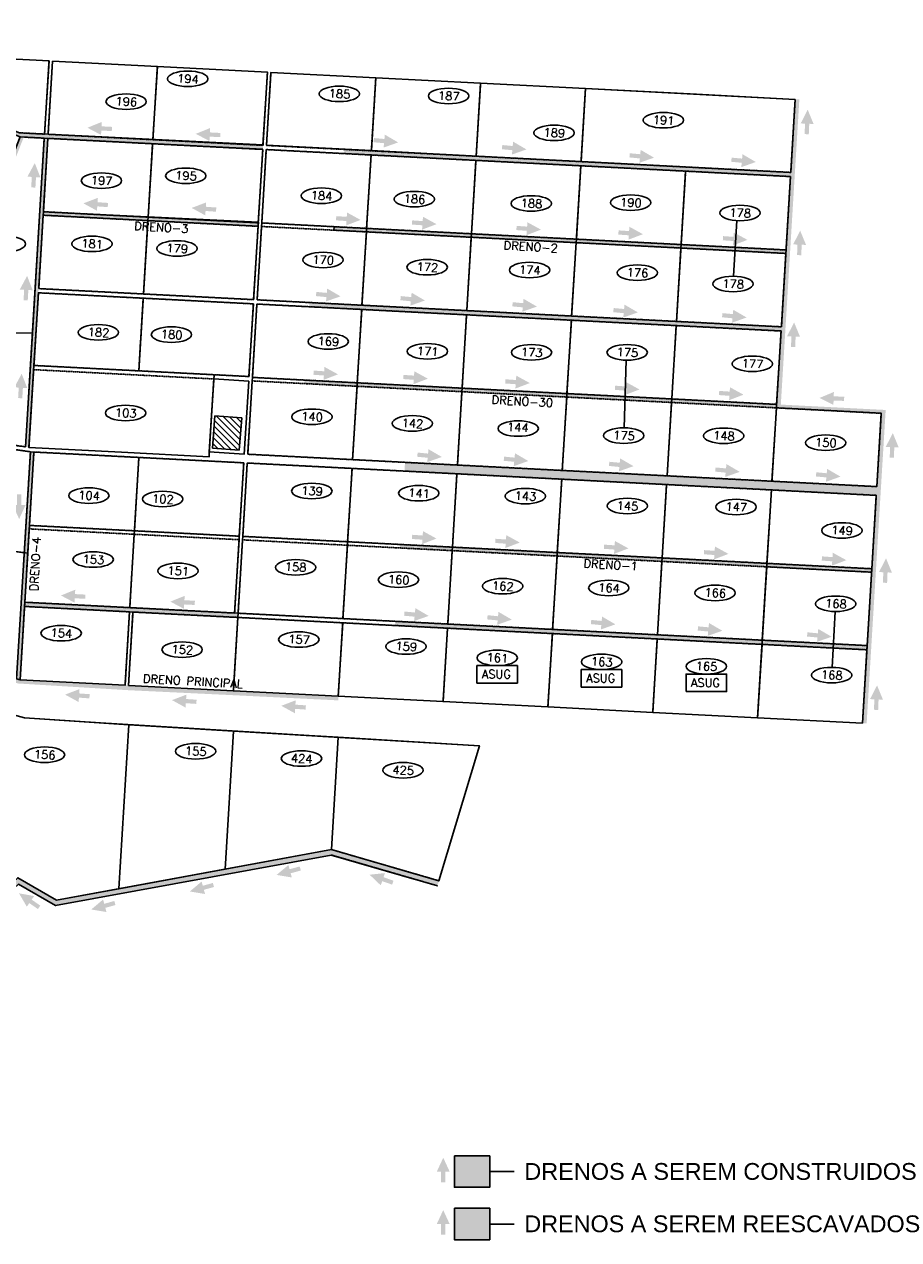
# Model space of a CAD drawing. Header units: millimetres. Extents: x 320597 to 324628, y 8940093 to 8943566.
# Tile 2 of 2: x 322129 to 324628, y 8940093 to 8943566. Entities that reach past the tile are written whole.
import ezdxf
from ezdxf.enums import TextEntityAlignment as Align

# ---------------------------------------------------------------- set-up
doc = ezdxf.new("R2010")
doc.units = ezdxf.units.MM
doc.linetypes.add('ACAD_ISO10W100', pattern=[18.5, 12, -3, 0.5, -3])
doc.linetypes.add('DASHED2', pattern=[0.3, 0.2, -0.1])
for name, color, linetype in [('CORR', 7, 'DASHED2'), ('HATCH VERDE', 3, 'Continuous'), ('HATCH VERMELHA', 1, 'Continuous'), ('LOTE', 7, 'DASHED2'), ('NOVA MALHA', 1, 'Continuous'), ('PA-LOTE', 7, 'Continuous'), ('PA-LOTENOV', 80, 'Continuous'), ('PA-NUM-LOTE-5', 3, 'Continuous'), ('RC', 4, 'Continuous')]:
    doc.layers.add(name, color=color, linetype=linetype)
doc.styles.add('140CL', font='simplex.shx')
doc.styles.get("Standard").update_dxf_attribs({"font": 'arial.ttf'})

# ---------------------------------------------------------------- blocks, each defined once
blk = doc.blocks.new('*X1')
at = {"color": 0}
for p, q in [((309504.1, 8917610), (309572.4, 8917678.2)), ((309505.6, 8917629.1), (309555.9, 8917679.4)), ((309507.1, 8917648.3), (309539.5, 8917680.7)), ((309508.5, 8917667.4), (309523.1, 8917682)), ((309517.3, 8917605.4), (309588.8, 8917676.9)), ((309533.7, 8917604.1), (309602.5, 8917673)), ((309550.1, 8917602.9), (309601.1, 8917653.9)), ((309566.5, 8917601.6), (309599.6, 8917634.7)), ((309582.9, 8917600.4), (309598.1, 8917615.6))]:
    blk.add_line(p, q, dxfattribs=at)

msp = doc.modelspace()

# ---------------------------------------------------------------- hatches: boundary and pattern name
at = {"layer": 'HATCH VERDE'}
h = msp.add_hatch(color=256, dxfattribs=at)
h.paths.add_polyline_path([(323309.9, 8941104.5), (323314, 8941118.9), (323007.1, 8941207.9), (322221.4, 8941063.6), (322110.5, 8941127.5), (321812.9, 8940854.7), (321865, 8941162.3), (321297.1, 8941122.7), (321402.2, 8941784.6), (321390.6, 8941787.9), (321284.9, 8941122.5), (321110.7, 8941119), (321069.4, 8941123.5), (321059.4, 8941124.6), (320837.1, 8941148.8), (320650.5, 8941904.9), (320666.8, 8941968.8), (320654.8, 8941968.8), (320638.5, 8941904.9), (320827.8, 8941137.8), (321110.7, 8941107), (321297.1, 8941110.7), (321850.8, 8941149.3), (321794.6, 8940817.6), (322112.5, 8941109), (322218.6, 8941047.8), (323006.3, 8941192.5)])
h.paths.add_polyline_path([(320720.8, 8942090.5), (321305.5, 8943565.9), (321277.7, 8943559.2), (320695.5, 8942097.3)])
h.paths.add_polyline_path([(321500.7, 8943488.5), (321054.2, 8942361.8), (321065.3, 8942357.4), (321516.8, 8943496.5)])
h.paths.add_polyline_path([(321635.3, 8942628.5), (321645.5, 8942624.4), (321921.9, 8943321.6), (321911.7, 8943325.7)])
h.paths.add_polyline_path([(322185.9, 8943240.1), (322132.4, 8942358.7), (322142.3, 8942356.6), (322196.1, 8943239.5)], flags=17)
h.paths.add_polyline_path([(322739.9, 8941883.3), (322130.1, 8941914.7), (322129.5, 8941902.7), (322739.3, 8941871.3)], flags=17)
h.paths.add_polyline_path([(322810.4, 8943209), (322811.1, 8943221.1), (322496.5, 8943237), (322496.5, 8943236.2), (322196.9, 8943251.7), (322196.9, 8943252.1), (322186.9, 8943252.6), (322186.9, 8943252.2), (322114.9, 8943255.9), (321720.1, 8943412.4), (321748.7, 8943484.5), (321738.2, 8943485.1), (321707.1, 8943406.7), (321716.4, 8943403.1), (321716.4, 8943403.1), (321921.9, 8943321.6), (322117.1, 8943244.3), (322185.9, 8943240.6), (322185.9, 8943240.1), (322196.1, 8943239.5), (322196.2, 8943240.1), (322495.8, 8943224.7), (322544.9, 8943222.2)])
h.paths.add_polyline_path([(323044.2, 8943209.4), (323043.6, 8943196.9), (324318.4, 8943130.9), (324292.4, 8942701.6), (323093.9, 8942763.3), (322944.1, 8942771), (322943.5, 8942759), (324291.6, 8942689.6), (324278.3, 8942470), (324577.9, 8942454.6), (324565.2, 8942245), (323216.9, 8942314.4), (323215.4, 8942289.4), (324563.7, 8942220.1), (324537.6, 8941790.8), (323189.3, 8941860.2), (323188.6, 8941848.2), (324536.9, 8941778.9), (324524.1, 8941569.2), (324536.1, 8941568.5), (324590.5, 8942464), (324290.9, 8942479.4), (324343.8, 8943351.5), (324331.8, 8943351.5), (324319.2, 8943142.8), (323719.9, 8943173.7), (323420.3, 8943189.1), (323120.8, 8943205.5)])
for points in [[(324367.7, 8943321.9), (324347.6, 8943282.7), (324360.1, 8943282.2), (324358.8, 8943252.2), (324370.8, 8943251.7), (324372.1, 8943281.7), (324384.5, 8943281.2)], [(322309.4, 8943270.4), (322348.4, 8943249.9), (322349, 8943262.4), (322379, 8943260.9), (322379.6, 8943272.9), (322349.6, 8943274.4), (322350.2, 8943286.9)], [(322619.1, 8943253), (322658.1, 8943232.5), (322658.7, 8943245), (322688.7, 8943243.5), (322689.3, 8943255.5), (322659.3, 8943257), (322659.9, 8943269.5)], [(323197.4, 8943228.4), (323159.3, 8943250.6), (323158.1, 8943238.2), (323128.3, 8943241), (323127.1, 8943229), (323157, 8943226.2), (323155.8, 8943213.8)], [(323564, 8943208.4), (323525.9, 8943230.6), (323524.7, 8943218.2), (323494.9, 8943221), (323493.7, 8943209), (323523.6, 8943206.2), (323522.4, 8943193.8)], [(323928.4, 8943184.9), (323890.3, 8943207.1), (323889.2, 8943194.7), (323859.3, 8943197.5), (323858.2, 8943185.6), (323888, 8943182.7), (323886.9, 8943170.3)], [(324219.4, 8943172.5), (324181.4, 8943194.7), (324180.2, 8943182.2), (324150.3, 8943185), (324149.2, 8943173.1), (324179.1, 8943170.3), (324177.9, 8943157.8)], [(322158.9, 8943169.5), (322138, 8943130.7), (322150.5, 8943129.9), (322148.7, 8943100), (322160.7, 8943099.3), (322162.5, 8943129.2), (322175, 8943128.5)], [(324346.2, 8942976.3), (324326.1, 8942937.1), (324338.5, 8942936.6), (324337.3, 8942906.6), (324349.3, 8942906.1), (324350.5, 8942936.1), (324363, 8942935.6)], [(322137, 8942847), (322116.1, 8942808.2), (322128.6, 8942807.5), (322126.8, 8942777.5), (322138.8, 8942776.8), (322140.6, 8942806.8), (322153.1, 8942806)], [(323032.7, 8942788.7), (322994.6, 8942810.9), (322993.4, 8942798.5), (322963.5, 8942801.3), (322962.4, 8942789.4), (322992.3, 8942786.5), (322991.1, 8942774.1)], [(323273.9, 8942776.8), (323235.8, 8942799), (323234.7, 8942786.6), (323204.8, 8942789.4), (323203.7, 8942777.5), (323233.5, 8942774.6), (323232.3, 8942762.2)], [(323593.8, 8942759.4), (323555.7, 8942781.6), (323554.5, 8942769.1), (323524.7, 8942772), (323523.5, 8942760), (323553.4, 8942757.2), (323552.2, 8942744.8)], [(323882.3, 8942742.8), (323844.2, 8942765), (323843, 8942752.5), (323813.1, 8942755.3), (323812, 8942743.4), (323841.9, 8942740.6), (323840.7, 8942728.1)], [(324193.1, 8942728.2), (324155, 8942750.3), (324153.9, 8942737.9), (324124, 8942740.7), (324122.9, 8942728.8), (324152.7, 8942726), (324151.6, 8942713.5)], [(324328.9, 8942714), (324308.7, 8942674.8), (324321.2, 8942674.3), (324319.9, 8942644.3), (324331.9, 8942643.8), (324333.2, 8942673.8), (324345.7, 8942673.3)], [(322121.5, 8942567.5), (322100.6, 8942528.7), (322113.1, 8942528), (322111.3, 8942498), (322123.2, 8942497.3), (322125, 8942527.2), (322137.5, 8942526.5)], [(324401.8, 8942498.5), (324441.1, 8942478.5), (324441.6, 8942491), (324471.6, 8942489.9), (324472, 8942501.9), (324442, 8942503), (324442.5, 8942515.5)], [(324610.9, 8942397.8), (324590.7, 8942358.6), (324603.2, 8942358.1), (324602, 8942328.1), (324613.9, 8942327.6), (324615.2, 8942357.6), (324627.7, 8942357)], [(323322.1, 8942329.7), (323284, 8942351.9), (323282.8, 8942339.4), (323253, 8942342.3), (323251.8, 8942330.3), (323281.7, 8942327.5), (323280.5, 8942315)], [(323569.3, 8942318.2), (323531.2, 8942340.4), (323530, 8942327.9), (323500.2, 8942330.7), (323499, 8942318.8), (323528.9, 8942316), (323527.7, 8942303.5)], [(323869.9, 8942303.4), (323831.8, 8942325.6), (323830.6, 8942313.2), (323800.8, 8942316), (323799.6, 8942304.1), (323829.5, 8942301.2), (323828.3, 8942288.8)], [(324173.5, 8942287.2), (324135.4, 8942309.4), (324134.3, 8942297), (324104.4, 8942299.8), (324103.3, 8942287.9), (324133.1, 8942285), (324132, 8942272.6)], [(324461.4, 8942273.5), (324423.3, 8942295.7), (324422.1, 8942283.2), (324392.3, 8942286), (324391.1, 8942274.1), (324421, 8942271.3), (324419.8, 8942258.8)], [(324591.5, 8942040.1), (324571.4, 8942000.9), (324583.8, 8942000.4), (324582.6, 8941970.4), (324594.6, 8941969.9), (324595.8, 8941999.9), (324608.3, 8941999.3)], [(322233.7, 8941934), (322272.7, 8941913.5), (322273.3, 8941926), (322303.3, 8941924.5), (322303.9, 8941936.5), (322273.9, 8941938), (322274.5, 8941950.5)], [(322546.3, 8941916.4), (322585.3, 8941895.9), (322585.9, 8941908.4), (322615.9, 8941906.9), (322616.5, 8941918.9), (322586.6, 8941920.4), (322587.2, 8941932.9)], [(323284.6, 8941875.6), (323246.5, 8941897.8), (323245.3, 8941885.3), (323215.4, 8941888.2), (323214.3, 8941876.2), (323244.2, 8941873.4), (323243, 8941861)], [(323522.1, 8941865), (323484, 8941887.2), (323482.8, 8941874.7), (323453, 8941877.6), (323451.8, 8941865.6), (323481.7, 8941862.8), (323480.5, 8941850.4)], [(323818.2, 8941851.5), (323780.1, 8941873.7), (323778.9, 8941861.3), (323749.1, 8941864.1), (323747.9, 8941852.2), (323777.8, 8941849.3), (323776.6, 8941836.9)], [(324123.7, 8941833.2), (324085.6, 8941855.4), (324084.4, 8941843), (324054.6, 8941845.8), (324053.4, 8941833.9), (324083.3, 8941831), (324082.1, 8941818.6)], [(324436, 8941816.1), (324397.9, 8941838.3), (324396.7, 8941825.9), (324366.8, 8941828.7), (324365.7, 8941816.8), (324395.6, 8941813.9), (324394.4, 8941801.5)], [(324565.9, 8941677.1), (324545.7, 8941637.9), (324558.2, 8941637.4), (324557, 8941607.4), (324569, 8941606.9), (324570.2, 8941636.9), (324582.7, 8941636.3)], [(322850, 8941135.6), (322893.5, 8941128.3), (322890.2, 8941140.3), (322919.2, 8941148.2), (322916, 8941159.8), (322887.1, 8941151.9), (322883.8, 8941164)], [(323115.8, 8941136.2), (323147.6, 8941105.8), (323151.7, 8941117.6), (323180.1, 8941107.9), (323184, 8941119.2), (323155.6, 8941128.9), (323159.6, 8941140.8)], [(322602, 8941088.4), (322645.4, 8941081), (322642.1, 8941093.1), (322671.1, 8941101), (322667.9, 8941112.6), (322639, 8941104.7), (322635.7, 8941116.7)], [(322113.9, 8941083), (322136.1, 8941044.9), (322143.3, 8941055.1), (322167.9, 8941038), (322174.7, 8941047.8), (322150.1, 8941065), (322157.3, 8941075.2)], [(322320.4, 8941036.9), (322363.8, 8941029.6), (322360.6, 8941041.6), (322389.5, 8941049.5), (322386.3, 8941061.1), (322357.4, 8941053.2), (322354.1, 8941065.3)], [(323326.1, 8940178), (323307.6, 8940138), (323320.1, 8940138), (323320.1, 8940108), (323332.1, 8940108), (323332.1, 8940138), (323344.6, 8940138)], [(323358.3, 8940183.1), (323358.3, 8940093.4), (323459, 8940093.4), (323459, 8940183.1)]]:
    msp.add_hatch(color=256, dxfattribs=at).paths.add_polyline_path(points)
at = {"layer": 'HATCH VERMELHA'}
h = msp.add_hatch(color=256, dxfattribs=at)
h.paths.add_polyline_path([(321585.9, 8942473.8), (321575.6, 8942477.8), (321464.9, 8942198.6), (321354.1, 8941919.2), (321364.6, 8941916.1)])
h.paths.add_polyline_path([(320968.1, 8941888.3), (320956.3, 8941890.6), (320837.1, 8941148.8), (320849.9, 8941147.4)])
h.paths.add_polyline_path([(321182.9, 8941838.1), (321173.1, 8941840.5), (321059.4, 8941124.6), (321069.4, 8941123.5)])
h.paths.add_polyline_path([(321833.9, 8941665.5), (321814.5, 8941670.9), (321732.2, 8941153.1), (321752.7, 8941154.4)])
h.paths.add_polyline_path([(321576.2, 8941852.4), (321566.9, 8941856.1), (321364.6, 8941916.1), (321354.1, 8941919.2), (321139.5, 8941977.2), (320720.8, 8942090.5), (320720.8, 8942078.5), (320936.4, 8942020.2), (321354.1, 8941907.2), (321566.9, 8941844.1), (321576.2, 8941840.4), (322111.8, 8941682.5), (322426, 8941663.4), (322726.4, 8941649.1), (323026.1, 8941634.3), (323026.1, 8941646.3), (322426.8, 8941677.1), (322116.7, 8941693.1), (322106.9, 8941696)])
h.paths.add_polyline_path([(321791.2, 8942394.8), (321781.7, 8942396.2), (321566.9, 8941856.1), (321576.2, 8941852.4)])
h.paths.add_polyline_path([(321380.4, 8942555.2), (321370.2, 8942559.3), (321139.5, 8941977.2), (321150.2, 8941974.4)])
h.paths.add_polyline_path([(321065.3, 8942357.4), (321054.2, 8942361.8), (320924.8, 8942035.3), (320936.4, 8942032.2)])
h.paths.add_polyline_path([(322156.4, 8942343.9), (322146.5, 8942344.6), (322106.9, 8941696), (322116.7, 8941693.1)])
h.paths.add_polyline_path([(323202.7, 8942079.8), (323202.2, 8942069.8), (324550.3, 8942000.5), (324551, 8942010.4)])
h.paths.add_polyline_path([(322930.6, 8942549.4), (322930.1, 8942539.4), (324278.3, 8942470), (324278.8, 8942480)])
h.paths.add_polyline_path([(323014.4, 8942987.7), (323013.9, 8942977.7), (324305.2, 8942911.2), (324305.7, 8942921.2)])
h.paths.add_polyline_path([(322183.4, 8943030.4), (322182.8, 8943020.4), (322797, 8942988.8), (322797.8, 8943000.8)])
h.paths.add_polyline_path([(322127.6, 8943243.6), (322117.1, 8943244.3), (321840.8, 8942547), (321850.1, 8942543.3)])
h.paths.add_polyline_path([(321716.4, 8943403.1), (321707.1, 8943406.7), (321415.7, 8942671.5), (321426.5, 8942671.5)])
for points in [[(322298, 8943054.4), (322336.6, 8943033.2), (322337.5, 8943045.7), (322367.4, 8943043.6), (322368.2, 8943055.6), (322338.3, 8943057.6), (322339.2, 8943070.1)], [(322607.4, 8943041.3), (322646, 8943020.1), (322646.9, 8943032.6), (322676.8, 8943030.5), (322677.6, 8943042.5), (322647.7, 8943044.6), (322648.6, 8943057)], [(323090, 8943007), (323051.3, 8943028.2), (323050.5, 8943015.8), (323020.5, 8943017.8), (323019.7, 8943005.8), (323049.6, 8943003.8), (323048.8, 8942991.3)], [(323306.9, 8942994.9), (323268.3, 8943016.1), (323267.4, 8943003.6), (323237.5, 8943005.7), (323236.7, 8942993.7), (323266.6, 8942991.7), (323265.7, 8942979.2)], [(323605.4, 8942979.2), (323566.7, 8943000.4), (323565.9, 8942987.9), (323535.9, 8942990), (323535.1, 8942978), (323565, 8942975.9), (323564.2, 8942963.4)], [(323896.7, 8942966.3), (323858.1, 8942987.5), (323857.3, 8942975.1), (323827.3, 8942977.1), (323826.5, 8942965.1), (323856.4, 8942963.1), (323855.6, 8942950.6)], [(324195.4, 8942950), (324156.7, 8942971.2), (324155.9, 8942958.7), (324126, 8942960.8), (324125.1, 8942948.8), (324155.1, 8942946.8), (324154.2, 8942934.3)], [(323025.4, 8942565.8), (322986.8, 8942587), (322986, 8942574.5), (322956, 8942576.6), (322955.2, 8942564.6), (322985.1, 8942562.5), (322984.3, 8942550.1)], [(323282.2, 8942553.4), (323243.5, 8942574.6), (323242.7, 8942562.2), (323212.7, 8942564.2), (323211.9, 8942552.3), (323241.8, 8942550.2), (323241, 8942537.7)], [(323573.6, 8942540.9), (323534.9, 8942562.1), (323534.1, 8942549.6), (323504.1, 8942551.7), (323503.3, 8942539.7), (323533.2, 8942537.6), (323532.4, 8942525.2)], [(323886.9, 8942522.6), (323848.3, 8942543.8), (323847.4, 8942531.3), (323817.5, 8942533.4), (323816.7, 8942521.4), (323846.6, 8942519.3), (323845.7, 8942506.9)], [(324184.2, 8942507.7), (324145.6, 8942528.9), (324144.8, 8942516.5), (324114.8, 8942518.5), (324114, 8942506.6), (324143.9, 8942504.5), (324143.1, 8942492)], [(322114.3, 8942152.6), (322132.8, 8942192.6), (322120.3, 8942192.6), (322120.3, 8942222.6), (322108.3, 8942222.6), (322108.3, 8942192.6), (322095.8, 8942192.6)], [(323306.9, 8942096.6), (323268.3, 8942117.8), (323267.4, 8942105.3), (323237.5, 8942107.4), (323236.6, 8942095.4), (323266.6, 8942093.4), (323265.7, 8942080.9)], [(323544.9, 8942085.2), (323506.3, 8942106.4), (323505.4, 8942094), (323475.5, 8942096), (323474.7, 8942084.1), (323504.6, 8942082), (323503.7, 8942069.5)], [(323855.4, 8942068.5), (323816.8, 8942089.7), (323815.9, 8942077.2), (323786, 8942079.3), (323785.1, 8942067.3), (323815.1, 8942065.2), (323814.2, 8942052.8)], [(324141.2, 8942052.8), (324102.6, 8942074), (324101.8, 8942061.6), (324071.8, 8942063.6), (324071, 8942051.7), (324100.9, 8942049.6), (324100.1, 8942037.1)], [(324478.1, 8942034.9), (324439.4, 8942056.1), (324438.6, 8942043.6), (324408.6, 8942045.7), (324407.8, 8942033.7), (324437.7, 8942031.6), (324436.9, 8942019.2)], [(322245.6, 8941650.8), (322284.2, 8941629.6), (322285.1, 8941642.1), (322315, 8941640), (322315.8, 8941652), (322285.9, 8941654.1), (322286.8, 8941666.5)], [(322551.1, 8941635), (322589.7, 8941613.8), (322590.6, 8941626.2), (322620.5, 8941624.2), (322621.3, 8941636.2), (322591.4, 8941638.2), (322592.3, 8941650.7)], [(322863.4, 8941618.8), (322902.1, 8941597.6), (322902.9, 8941610.1), (322932.9, 8941608), (322933.7, 8941620), (322903.7, 8941622.1), (322904.6, 8941634.5)], [(323326.2, 8940327.6), (323307.7, 8940287.6), (323320.2, 8940287.6), (323320.2, 8940257.6), (323332.2, 8940257.6), (323332.2, 8940287.6), (323344.7, 8940287.6)], [(323459, 8940243), (323459, 8940332.7), (323358.3, 8940332.7), (323358.3, 8940243)]]:
    msp.add_hatch(color=256, dxfattribs=at).paths.add_polyline_path(points)

# ---------------------------------------------------------------- linework, layer by layer
at = {"layer": 'CORR'}
for p, q in [((322186.9, 8943252.2), (322199.6, 8943461.4)), ((322186.9, 8943252.2), (322199.6, 8943461.4)), ((322196.9, 8943251.7), (322209.6, 8943460.8)), ((322196.9, 8943251.7), (322209.6, 8943460.8)), ((322534.8, 8943455.9), (322534.8, 8943456)), ((322534.8, 8943455.9), (322534.8, 8943456)), ((322811.1, 8943220.1), (322823.8, 8943429.2)), ((322811.1, 8943220.1), (322823.8, 8943429.2)), ((322821.2, 8943220.9), (322833.8, 8943428.6)), ((322821.2, 8943220.9), (322833.8, 8943428.6)), ((324319.2, 8943142.8), (324331.8, 8943351.5)), ((324319.2, 8943142.8), (324331.8, 8943351.5)), ((322114.9, 8943255.9), (322186.9, 8943252.2)), ((322114.9, 8943255.9), (322186.9, 8943252.2)), ((322127.6, 8943243.6), (322185.9, 8943240.6)), ((322127.6, 8943243.6), (322185.9, 8943240.6)), ((322196.9, 8943251.7), (322811.1, 8943220.1)), ((322196.9, 8943251.7), (322811.1, 8943220.1)), ((322132.4, 8942358.7), (322185.9, 8943240.6)), ((322151.4, 8942671.5), (322185.9, 8943240.6)), ((322183.4, 8943030.4), (322196.2, 8943240.1)), ((322183.4, 8943030.4), (322196.2, 8943240.1)), ((322196.2, 8943240.1), (322810.4, 8943208.5)), ((322196.2, 8943240.1), (322810.4, 8943208.5)), ((322797.6, 8942998.8), (322810.4, 8943208.5)), ((322797.6, 8942998.8), (322810.4, 8943208.5)), ((322807.6, 8942998.3), (322820.4, 8943208)), ((322807.6, 8942998.3), (322820.4, 8943208)), ((322820.4, 8943208), (324318.4, 8943130.9)), ((322820.4, 8943208), (324318.4, 8943130.9)), ((322821.1, 8943219.9), (324319.2, 8943142.8)), ((322821.1, 8943219.9), (324319.2, 8943142.8)), ((324305.7, 8942921.2), (324318.4, 8943130.9)), ((324305.7, 8942921.2), (324318.4, 8943130.9)), ((322170.1, 8942810.8), (322182.8, 8943020.4)), ((322170.1, 8942810.8), (322182.8, 8943020.4)), ((322182.8, 8943020.4), (322797, 8942988.8)), ((322182.8, 8943020.4), (322797, 8942988.8)), ((322183.4, 8943030.4), (322797.6, 8942998.8)), ((322183.4, 8943030.4), (322797.6, 8942998.8)), ((322807.6, 8942998.3), (324305.7, 8942921.2)), ((322807.6, 8942998.3), (324305.7, 8942921.2)), ((322784.3, 8942779.2), (322797, 8942988.8)), ((322784.3, 8942779.2), (322797, 8942988.8)), ((322794.3, 8942778.7), (322807, 8942988.3)), ((322794.3, 8942778.7), (322807, 8942988.3)), ((322807, 8942988.3), (324305.1, 8942911.3)), ((324292.4, 8942701.6), (324305.1, 8942911.3)), ((324292.4, 8942701.6), (324305.1, 8942911.3)), ((322156.8, 8942591.2), (322169.4, 8942798.8)), ((322161.6, 8942671.5), (322169.4, 8942798.8)), ((322169.4, 8942798.8), (322783.6, 8942767.2)), ((322169.4, 8942798.8), (322783.6, 8942767.2)), ((322170.1, 8942810.8), (322784.3, 8942779.2)), ((322170.1, 8942810.8), (322784.3, 8942779.2)), ((322771, 8942559.6), (322783.6, 8942767.2)), ((322777.8, 8942671.5), (322783.6, 8942767.2)), ((322780.8, 8942557.1), (322793.6, 8942766.7)), ((322787.8, 8942671.5), (322793.6, 8942766.7)), ((322793.6, 8942766.7), (324291.6, 8942689.6)), ((322793.6, 8942766.7), (324291.6, 8942689.6)), ((322794.3, 8942778.7), (324292.4, 8942701.6)), ((322794.3, 8942778.7), (324292.4, 8942701.6)), ((324278.9, 8942480), (324291.6, 8942689.6)), ((324290.5, 8942671.5), (324291.6, 8942689.6)), ((322156.8, 8942591.2), (322771, 8942559.6)), ((322142.3, 8942356.6), (322155.8, 8942579.2)), ((322155.8, 8942579.2), (322670.4, 8942552.7)), ((322767.5, 8942337.5), (322780.2, 8942547.1)), ((322780.2, 8942547.1), (324577.9, 8942454.6)), ((322780.8, 8942557.1), (324278.9, 8942480)), ((324565.2, 8942245), (324577.9, 8942454.6)), ((321781.7, 8942396.2), (322146.5, 8942344.6)), ((321795.8, 8942406.3), (322132.4, 8942358.7)), ((322126.2, 8942013.2), (322146.5, 8942344.6)), ((322143.6, 8942134.2), (322156.4, 8942343.9)), ((322156.4, 8942343.9), (322756, 8942313)), ((322743.3, 8942103.4), (322756, 8942313)), ((322753.3, 8942102.9), (322766, 8942312.5)), ((322766, 8942312.5), (324563.7, 8942220.1)), ((322767.5, 8942337.5), (324565.2, 8942245)), ((324551, 8942010.4), (324563.7, 8942220.1)), ((322143.6, 8942134.2), (322743.3, 8942103.4)), ((322135.5, 8942000.5), (322143, 8942124.3)), ((322143, 8942124.3), (322742.7, 8942093.4)), ((322753.3, 8942102.9), (324551, 8942010.4)), ((322729.9, 8941883.8), (322742.7, 8942093.4)), ((322739.9, 8941883.3), (322752.6, 8942092.9)), ((322752.6, 8942092.9), (324550.3, 8942000.5)), ((324537.6, 8941790.8), (324550.3, 8942000.5)), ((322132.6, 8941902.5), (322429.6, 8941887.2)), ((322137.2, 8941914.3), (322729.9, 8941883.8)), ((322416.9, 8941677.6), (322429.6, 8941887.2)), ((322426.8, 8941677.1), (322439.6, 8941886.7)), ((322439.6, 8941886.7), (324536.9, 8941778.9)), ((322739.9, 8941883.3), (324537.6, 8941790.8)), ((324524.2, 8941569.2), (324536.9, 8941778.9))]:
    msp.add_line(p, q, dxfattribs=at)
at = {"layer": 'HATCH VERDE'}
msp.add_line((323459, 8940138.2), (323529, 8940138.2), dxfattribs=at)
msp.add_lwpolyline([(322811.1, 8943221.1), (322196.9, 8943252.1), (322114.9, 8943255.9), (321720.1, 8943412.4), (321748.7, 8943484.5), (321738.2, 8943485.1), (321707.1, 8943406.8), (321921.9, 8943321.6), (322117.1, 8943244.3), (322196.1, 8943239.5), (322810.4, 8943209)], dxfattribs=at)
for points in [[(322129.5, 8941902.7), (322130.1, 8941914.7), (322739.9, 8941883.3), (322739.3, 8941871.3)], [(323358.3, 8940183.1), (323459, 8940183.1), (323459, 8940093.4), (323358.3, 8940093.4)]]:
    msp.add_lwpolyline(points, close=True, dxfattribs=at)
at = {"layer": 'HATCH VERMELHA'}
msp.add_line((323459, 8940287.8), (323529, 8940287.8), dxfattribs=at)
for points in [[(322797.8, 8943000.8), (322797, 8942988.8), (322182.8, 8943020.4), (322183.4, 8943030.4)], [(324305.7, 8942921.2), (324305.2, 8942911.2), (323013.9, 8942977.7), (323014.4, 8942987.7)], [(323358.3, 8940332.7), (323459, 8940332.7), (323459, 8940243), (323358.3, 8940243)]]:
    msp.add_lwpolyline(points, close=True, dxfattribs=at)
at = {"layer": 'LOTE'}
for p, q in [((322496.5, 8943237.2), (322509.2, 8943445.4)), ((322496.5, 8943237.2), (322509.2, 8943445.4)), ((323120.8, 8943205.5), (323133.4, 8943413.2)), ((323120.8, 8943205.5), (323133.4, 8943413.2)), ((323420.3, 8943189.1), (323433, 8943397.8)), ((323420.3, 8943189.1), (323433, 8943397.8)), ((323719.9, 8943173.7), (323732.6, 8943382.3)), ((323719.9, 8943173.7), (323732.6, 8943382.3)), ((322483, 8943015), (322495.8, 8943224.7)), ((322483, 8943015), (322495.8, 8943224.7)), ((323107.2, 8942982.9), (323120, 8943192.6)), ((323107.2, 8942982.9), (323120, 8943192.6)), ((323406.9, 8942967.5), (323419.6, 8943177.1)), ((323406.9, 8942967.5), (323419.6, 8943177.1)), ((323706.5, 8942952.1), (323719.2, 8943161.7)), ((323706.5, 8942952.1), (323719.2, 8943161.7)), ((324006.1, 8942936.6), (324018.8, 8943146.3)), ((324006.1, 8942936.6), (324018.8, 8943146.3)), ((322469.7, 8942795.4), (322482.4, 8943005)), ((322469.7, 8942795.4), (322482.4, 8943005)), ((323093.9, 8942763.3), (323106.6, 8942972.9)), ((323093.9, 8942763.3), (323106.6, 8942972.9)), ((323393.5, 8942747.9), (323406.3, 8942957.5)), ((323393.5, 8942747.9), (323406.3, 8942957.5)), ((323693.1, 8942732.4), (323705.9, 8942942.1)), ((323693.1, 8942732.4), (323705.9, 8942942.1)), ((323992.8, 8942717), (324005.5, 8942926.7)), ((323992.8, 8942717), (324005.5, 8942926.7)), ((322456.4, 8942575.8), (322469, 8942783.4)), ((322462.2, 8942671.5), (322469, 8942783.4)), ((323080.5, 8942541.7), (323093.2, 8942751.3)), ((323088.3, 8942671.5), (323093.2, 8942751.3)), ((323380.1, 8942526.3), (323392.8, 8942735.9)), ((323388.9, 8942671.5), (323392.8, 8942735.9)), ((323679.7, 8942510.8), (323692.4, 8942720.5)), ((323689.4, 8942671.5), (323692.4, 8942720.5)), ((323979.3, 8942495.4), (323992, 8942705.1)), ((323990, 8942671.5), (323992, 8942705.1)), ((322656.8, 8942330.1), (322670.4, 8942552.7)), ((323067.1, 8942322.1), (323079.8, 8942531.7)), ((323366.7, 8942306.7), (323379.5, 8942516.3)), ((323666.3, 8942291.2), (323679.1, 8942500.9)), ((323966, 8942275.8), (323978.7, 8942485.5)), ((324265.6, 8942260.4), (324278.3, 8942470)), ((322443.6, 8942118.8), (322456.4, 8942328.4)), ((323052.9, 8942087.5), (323065.6, 8942297.1)), ((323352.5, 8942072.1), (323365.2, 8942281.7)), ((323652.1, 8942056.7), (323664.8, 8942266.3)), ((323951.7, 8942041.3), (323964.4, 8942250.9)), ((324251.3, 8942025.8), (324264.1, 8942235.5)), ((322430.3, 8941899.2), (322443, 8942108.8)), ((323039.5, 8941867.9), (323052.3, 8942077.5)), ((323339.1, 8941852.5), (323351.9, 8942062.1)), ((323638.8, 8941837.1), (323651.5, 8942046.7)), ((323938.4, 8941821.6), (323951.1, 8942031.3)), ((324238, 8941806.2), (324250.7, 8942015.9)), ((322726.4, 8941661.1), (322739.2, 8941871.3)), ((323026.1, 8941646.3), (323038.8, 8941855.9)), ((323325.7, 8941630.9), (323338.4, 8941840.5)), ((323625.3, 8941615.5), (323638, 8941825.1)), ((323924.9, 8941600), (323937.7, 8941809.7)), ((324224.5, 8941584.6), (324237.3, 8941794.3))]:
    msp.add_line(p, q, dxfattribs=at)
at = {"layer": 'PA-LOTE'}
for p, q in [((322456.4, 8942575.8), (322461.4, 8942659.4)), ((322666.6, 8942491.2), (322671.1, 8942564.7)), ((321992.4, 8942075.5), (322138.8, 8942054.9)), ((323325.7, 8941630.9), (323338.4, 8941840.5)), ((323338.4, 8941840.5), (323638, 8941825.1)), ((323638, 8941825.1), (323937.6, 8941809.7)), ((323937.6, 8941809.7), (324237.3, 8941794.3)), ((324237.3, 8941794.3), (324224.5, 8941584.6)), ((323625.3, 8941615.5), (323325.7, 8941630.9)), ((323924.9, 8941600.1), (323625.3, 8941615.5)), ((324224.5, 8941584.6), (323924.9, 8941600.1))]:
    msp.add_line(p, q, dxfattribs=at)
at = {"layer": 'PA-LOTE', "ltscale": 0.06}
for p, q in [((323243.2, 8941123.8), (323006.3, 8941192.5)), ((323007.1, 8941207.9), (323247.5, 8941138.2))]:
    msp.add_line(p, q, dxfattribs=at)
at = {"layer": 'PA-LOTE', "linetype": 'ACAD_ISO10W100', "ltscale": 0.06}
for p, q in [((323309.7, 8941104.5), (323006.3, 8941192.5)), ((323007.1, 8941207.9), (323314, 8941118.9))]:
    msp.add_line(p, q, dxfattribs=at)
at = {"layer": 'PA-LOTE'}
for points in [[(322199.6, 8943461.4), (322186.9, 8943252.2), (322114.9, 8943255.9), (321720.1, 8943412.4), (321748.7, 8943484.5), (322199.6, 8943461.4)], [(321748.7, 8943484.5), (322199.6, 8943461.4)], [(322209.6, 8943460.8), (322509.2, 8943445.4), (322496.5, 8943236.7), (322196.9, 8943252.1), (322209.6, 8943460.8)], [(322209.6, 8943460.8), (322509.2, 8943445.4)], [(322496.5, 8943236.7), (322509.2, 8943445.4), (322823.8, 8943429.2), (322811.1, 8943220.5), (322496.5, 8943236.7)], [(322509.2, 8943445.4), (322509.2, 8943445.4), (322823.8, 8943429.2)], [(323133.4, 8943413.2), (323120.8, 8943205.5), (322821.1, 8943220.9), (322833.8, 8943428.6), (323133.4, 8943413.2)], [(322833.8, 8943428.6), (323133.4, 8943413.2)], [(323433, 8943397.8), (323420.3, 8943189.1), (323120.8, 8943205.5), (323133.4, 8943413.2), (323433, 8943397.8)], [(323133.4, 8943413.2), (323433, 8943397.8)], [(323732.6, 8943382.3), (323719.9, 8943173.7), (323420.3, 8943189.1), (323433, 8943397.8), (323732.6, 8943382.3)], [(323433, 8943397.8), (323732.6, 8943382.3)], [(323732.6, 8943382.3), (324032.2, 8943366.9)], [(324032.2, 8943366.9), (324331.8, 8943351.5)], [(322152, 8942683), (321896, 8942686.5), (321896, 8942686.5), (322006.6, 8942965.4), (322117.1, 8943244.3), (322117.1, 8943244.3), (322185.9, 8943240.6), (322152, 8942683)], [(322495.8, 8943224.7), (322483, 8943015), (322183.4, 8943030.4), (322196.2, 8943240.1), (322495.8, 8943224.7)], [(322810.4, 8943208.5), (322797.6, 8942998.8), (322483, 8943015), (322495.8, 8943224.7), (322810.4, 8943208.5)], [(323120, 8943192.6), (323107.2, 8942982.9), (322807.6, 8942998.3), (322820.4, 8943208), (323120, 8943192.6)], [(323419.6, 8943177.1), (323406.9, 8942967.5), (323107.2, 8942982.9), (323120, 8943192.6), (323419.6, 8943177.1)], [(323719.2, 8943161.7), (323706.5, 8942952.1), (323406.9, 8942967.5), (323419.6, 8943177.1), (323719.2, 8943161.7)], [(324018.8, 8943146.3), (324006.1, 8942936.6), (323706.5, 8942952.1), (323719.2, 8943161.7), (324018.8, 8943146.3)], [(322170.1, 8942810.8), (322182.8, 8943020.4), (322183.4, 8943030.4), (322483, 8943015), (322482.4, 8943005), (322469.7, 8942795.4), (322170.1, 8942810.8)], [(322469.7, 8942795.4), (322482.4, 8943005), (322483, 8943015), (322797.6, 8942998.8), (322797, 8942988.8), (322784.3, 8942779.2), (322469.7, 8942795.4)], [(322794.3, 8942778.7), (322807, 8942988.3), (322807.6, 8942998.3), (323107.2, 8942982.9), (323106.6, 8942972.9), (323093.9, 8942763.3), (322794.3, 8942778.7)], [(323093.9, 8942763.3), (323106.6, 8942972.9), (323107.2, 8942982.9), (323406.9, 8942967.5), (323406.2, 8942957.5), (323393.5, 8942747.9), (323093.9, 8942763.3)], [(323393.5, 8942747.9), (323406.2, 8942957.5), (323406.9, 8942967.5), (323706.5, 8942952.1), (323705.9, 8942942.1), (323693.1, 8942732.5), (323393.5, 8942747.9)], [(323693.1, 8942732.5), (323705.9, 8942942.1), (323706.5, 8942952.1), (324006.1, 8942936.6), (324005.5, 8942926.7), (323992.7, 8942717), (323693.1, 8942732.5)], [(322469, 8942783.4), (322456.4, 8942575.8), (322421.4, 8942577.6), (322156.7, 8942591.2), (322169.4, 8942798.8), (322469, 8942783.4)], [(322783.6, 8942767.2), (322771, 8942559.6), (322671.1, 8942564.7), (322456.4, 8942575.8), (322469, 8942783.4), (322783.6, 8942767.2)], [(323093.2, 8942751.3), (323080.4, 8942541.7), (322780.8, 8942557.1), (322793.6, 8942766.7), (323093.2, 8942751.3)], [(323392.8, 8942735.9), (323380.1, 8942526.3), (323080.4, 8942541.7), (323093.2, 8942751.3), (323392.8, 8942735.9)], [(323692.4, 8942720.5), (323679.7, 8942510.9), (323380.1, 8942526.3), (323392.8, 8942735.9), (323692.4, 8942720.5)], [(322132.4, 8942358.7), (321785.5, 8942407.6), (321785.5, 8942407.6), (321896, 8942686.5), (321896, 8942686.5), (322152, 8942683), (322132.4, 8942358.7)], [(324291.6, 8942689.7), (324278.9, 8942480), (323979.3, 8942495.4), (323992, 8942705.1), (324291.6, 8942689.7)], [(322767.5, 8942337.5), (322780.2, 8942547.1), (322780.8, 8942557.1), (323080.4, 8942541.7), (323079.8, 8942531.7), (323067.1, 8942322.1), (322767.5, 8942337.5)], [(323067.1, 8942322.1), (323079.8, 8942531.7), (323080.4, 8942541.7), (323380.1, 8942526.3), (323379.5, 8942516.3), (323366.7, 8942306.7), (323067.1, 8942322.1)], [(323366.7, 8942306.7), (323379.5, 8942516.3), (323380.1, 8942526.3), (323679.7, 8942510.9), (323679.1, 8942500.9), (323666.3, 8942291.2), (323366.7, 8942306.7)], [(323679.7, 8942510.9), (323979.3, 8942495.4)], [(323966, 8942275.8), (323978.7, 8942485.5), (323979.3, 8942495.4), (324278.9, 8942480), (324278.3, 8942470), (324265.6, 8942260.4), (323966, 8942275.8)], [(324265.6, 8942260.4), (324278.3, 8942470), (324577.9, 8942454.6), (324565.2, 8942245), (324265.6, 8942260.4)], [(322128.9, 8942056.3), (321920.3, 8942085.7), (321925, 8942163.8), (321937.8, 8942374.1), (322146.4, 8942344.6), (322106.9, 8941696)], [(322456.4, 8942328.4), (322443.6, 8942118.8), (322143.6, 8942134.3), (322156.4, 8942343.9), (322456.4, 8942328.4)], [(322756, 8942313), (322743.3, 8942103.4), (322443.6, 8942118.8), (322456.4, 8942328.4), (322756, 8942313)], [(323065.6, 8942297.1), (323052.9, 8942087.5), (322753.2, 8942102.9), (322766, 8942312.5), (323065.6, 8942297.1)], [(323365.2, 8942281.7), (323352.5, 8942072.1), (323052.9, 8942087.5), (323065.6, 8942297.1), (323365.2, 8942281.7)], [(323664.8, 8942266.3), (323652.1, 8942056.7), (323352.5, 8942072.1), (323365.2, 8942281.7), (323664.8, 8942266.3)], [(323964.4, 8942250.9), (323951.7, 8942041.3), (323652.1, 8942056.7), (323664.8, 8942266.3), (323964.4, 8942250.9)], [(324264.1, 8942235.5), (324251.3, 8942025.8), (323951.7, 8942041.3), (323964.4, 8942250.9), (324264.1, 8942235.5)], [(324563.7, 8942220.1), (324550.9, 8942010.4), (324251.3, 8942025.8), (324264.1, 8942235.5), (324563.7, 8942220.1)], [(322130.2, 8941914.6), (322138.8, 8942054.9), (322143, 8942124.3), (322143.6, 8942134.3), (322443.6, 8942118.8), (322443, 8942108.8), (322430.3, 8941899.2), (322130.2, 8941914.6)], [(322430.3, 8941899.2), (322443, 8942108.8), (322443.6, 8942118.8), (322743.3, 8942103.4), (322742.6, 8942093.4), (322729.9, 8941883.8), (322430.3, 8941899.2)], [(322739.9, 8941883.3), (322752.6, 8942092.9), (322753.2, 8942102.9), (323052.9, 8942087.5), (323052.2, 8942077.5), (323039.5, 8941867.9), (322739.9, 8941883.3)], [(323039.5, 8941867.9), (323052.2, 8942077.5), (323052.9, 8942087.5), (323352.5, 8942072.1), (323351.9, 8942062.1), (323339.1, 8941852.5), (323039.5, 8941867.9)], [(323339.1, 8941852.5), (323351.9, 8942062.1), (323352.5, 8942072.1), (323652.1, 8942056.7), (323651.5, 8942046.7), (323638.8, 8941837.1), (323339.1, 8941852.5)], [(323638.8, 8941837.1), (323651.5, 8942046.7), (323652.1, 8942056.7), (323951.7, 8942041.3), (323951.1, 8942031.3), (323938.4, 8941821.7), (323638.8, 8941837.1)], [(323938.4, 8941821.7), (323951.1, 8942031.3), (323951.7, 8942041.3), (324251.3, 8942025.8), (324250.7, 8942015.9), (324238, 8941806.2), (323938.4, 8941821.7)], [(324238, 8941806.2), (324251.3, 8942025.8), (324251.3, 8942025.8), (324550.9, 8942010.4), (324550.9, 8942010.4), (324537.6, 8941790.8)], [(322429.6, 8941887.2), (322416.8, 8941677.6), (322116.7, 8941693.1), (322129.5, 8941902.7), (322429.6, 8941887.2)], [(322739.2, 8941871.3), (322726.4, 8941661.1), (322426.8, 8941677.1), (322439.6, 8941886.7), (322739.2, 8941871.3)], [(323038.8, 8941855.9), (323026.1, 8941646.3), (322726.4, 8941661.1), (322739.2, 8941871.3), (323038.8, 8941855.9)], [(323338.4, 8941840.5), (323325.7, 8941630.9), (323026.1, 8941646.3), (323038.8, 8941855.9), (323338.4, 8941840.5)], [(324536.9, 8941778.9), (324524.1, 8941569.2), (324224.5, 8941584.6), (324237.3, 8941794.3)], [(322129.3, 8941584), (322037.6, 8941609.3)], [(322129.3, 8941584), (322346.6, 8941570.3), (322644.6, 8941551.6), (323429.6, 8941504.7)], [(322399.4, 8941096.3), (322427.4, 8941564.6)], [(322703.2, 8941152.1), (322726.8, 8941546.7)], [(323007.1, 8941207.9), (323026.3, 8941528.8)]]:
    msp.add_lwpolyline(points, dxfattribs=at)
for points in [[(324331.8, 8943351.5), (323732.6, 8943382.3), (323719.9, 8943173.7), (324319.2, 8943142.8)], [(324018.8, 8943146.3), (324318.4, 8943130.9), (324292.4, 8942701.6), (323992.7, 8942717)], [(323992, 8942705.1), (323979.3, 8942495.4), (323978.7, 8942485.5), (323966, 8942275.8), (323666.3, 8942291.2), (323679.1, 8942500.9), (323679.7, 8942510.9), (323692.4, 8942720.5)], [(322156.7, 8942591.2), (322421.3, 8942577.6), (322671.1, 8942564.7), (322657.7, 8942344.1), (322656.8, 8942330.1), (322407.2, 8942343), (322142.3, 8942356.6)], [(322770.2, 8942546.7), (322757.5, 8942338.1), (322757.5, 8942338.1), (322657.7, 8942344.1), (322670.4, 8942552.7), (322770.2, 8942546.7), (322770.2, 8942546.7)], [(322146.4, 8942344.6), (322106.9, 8941696), (322116.7, 8941693.1), (322138.8, 8942054.9), (322156.4, 8942343.9)], [(324550.9, 8942010.4), (324251.3, 8942025.8), (324224.5, 8941584.6), (324524.1, 8941569.2)], [(324250.7, 8942015.9), (324251.3, 8942025.8), (324550.9, 8942010.4), (324550.3, 8942000.5)], [(323338.4, 8941840.5), (323638, 8941825.1), (323625.3, 8941615.5), (323325.7, 8941630.9)], [(323638, 8941825.1), (323937.6, 8941809.7), (323924.9, 8941600.1), (323625.3, 8941615.5)], [(323937.6, 8941809.7), (324237.3, 8941794.3), (324224.5, 8941584.6), (323924.9, 8941600.1)], [(324238, 8941806.2), (324537.6, 8941790.8), (324536.9, 8941778.9), (324237.3, 8941794.3)], [(322427.4, 8941564.6), (322129.3, 8941584), (322037.6, 8941609.3), (321935.6, 8940967.2), (322110.5, 8941127.5), (322221.4, 8941063.6), (322399.4, 8941096.3)], [(322726.8, 8941546.7), (322703.2, 8941152.1), (322399.4, 8941096.3), (322427.4, 8941564.6)], [(323026.3, 8941528.8), (323007.1, 8941207.9), (322703.2, 8941152.1), (322726.8, 8941546.7)], [(323314, 8941118.9), (323007.1, 8941207.9), (323026.3, 8941528.8), (323429.6, 8941504.7)]]:
    msp.add_lwpolyline(points, close=True, dxfattribs=at)
at = {"layer": 'PA-LOTE', "linetype": 'Continuous'}
for points in [[(321850.8, 8941149.3), (321794.6, 8940817.6), (322112.5, 8941109), (322218.6, 8941047.8), (323006.3, 8941192.5), (323309.7, 8941104.5)], [(321808.8, 8940830.7), (322112.5, 8941109), (322218.6, 8941047.8), (323006.3, 8941192.5), (323309.7, 8941104.5)], [(321812.9, 8940854.7), (322110.5, 8941127.5), (322221.4, 8941063.6), (323007.1, 8941207.9), (323314, 8941118.9)], [(321812.9, 8940854.7), (322110.5, 8941127.5), (322221.4, 8941063.6), (323007.1, 8941207.9), (323314, 8941118.9)]]:
    msp.add_lwpolyline(points, dxfattribs=at)
at = {"layer": 'PA-LOTENOV'}
msp.add_lwpolyline([(323429.6, 8941504.7), (322726.8, 8941546.7), (322703.2, 8941152.1), (323007.1, 8941207.9), (323314, 8941118.9)], close=True, dxfattribs=at)
at = {"layer": 'PA-NUM-LOTE-5'}
for p, q in [((324155.6, 8942846.3), (324165.1, 8943004.9)), ((323843.5, 8942413), (323849.3, 8942606.4)), ((324446.4, 8941888.1), (324437.3, 8941728.6))]:
    msp.add_line(p, q, dxfattribs=at)
for points in [[(323422.5, 8941683.7), (323422.5, 8941733.6), (323538.3, 8941733.6), (323538.3, 8941683.7)], [(323720.7, 8941672.4), (323720.7, 8941722.2), (323836.5, 8941722.2), (323836.5, 8941672.4)], [(324020, 8941659.4), (324020, 8941709.3), (324135.8, 8941709.3), (324135.8, 8941659.4)]]:
    msp.add_lwpolyline(points, close=True, dxfattribs=at)
for centre, major_axis in [((322596.1, 8943410.2), (57.7, 0)), ((323029.3, 8943367.2), (57.7, 0)), ((323341.4, 8943361.1), (57.7, 0)), ((322420, 8943345), (57.7, 0)), ((323955.4, 8943291.9), (57.7, 0)), ((323643, 8943255.7), (57.7, 0)), ((322349.5, 8943119.2), (57.7, 0)), ((322590.5, 8943133.1), (57.7, 0)), ((322978, 8943076.1), (57.7, 0)), ((323243.6, 8943066.5), (57.7, 0)), ((323577.7, 8943054), (57.7, 0)), ((323861.8, 8943056.4), (57.7, 0)), ((324174.1, 8943026.9), (57.7, 0)), ((322075.1, 8942938.2), (57.7, 0.3)), ((322322.3, 8942938.6), (57.7, 0)), ((322565.4, 8942925.4), (57.7, 0)), ((322982.6, 8942892.6), (57.7, 0)), ((323280.3, 8942872), (57.7, 0)), ((323572.9, 8942863.9), (57.7, 0)), ((323880.8, 8942856.2), (57.7, 0)), ((324154.2, 8942824.1), (57.7, 0)), ((322340.6, 8942685.7), (57.7, 0)), ((322549.5, 8942679.4), (57.7, 0)), ((322997.4, 8942659.8), (57.7, 0)), ((323281, 8942631.6), (57.7, 0)), ((323578.5, 8942628.6), (57.7, 0)), ((323851.8, 8942628.5), (57.7, 0)), ((324209.4, 8942596), (57.7, 0)), ((322418.4, 8942455.4), (57.7, 0)), ((322950.8, 8942444.6), (57.7, 0)), ((323237.7, 8942425.6), (57.7, 0)), ((323540.4, 8942410.9), (57.7, 0)), ((323842, 8942390.8), (57.7, 0)), ((324127.7, 8942390.3), (57.7, 0)), ((324419, 8942370.5), (57.7, 0)), ((322313.5, 8942219.4), (57.7, 0)), ((322950.7, 8942232.5), (57.7, 0)), ((323256.3, 8942226.2), (57.7, 0)), ((323560.6, 8942217.8), (57.7, 0)), ((322524.4, 8942209.6), (57.7, 0)), ((323852.1, 8942189.8), (57.7, 0)), ((324163, 8942186.8), (57.7, 0)), ((324465.4, 8942119.8), (57.7, 0)), ((322325.8, 8942036.7), (57.7, 0)), ((322568.2, 8942004.1), (57.7, 0)), ((322904.3, 8942014.3), (57.7, 0)), ((323198.3, 8941979.1), (57.7, 0)), ((323495.9, 8941960.5), (57.7, 0)), ((323799.3, 8941955.5), (57.7, 0)), ((324103, 8941941.3), (57.7, 0)), ((324447.7, 8941910.3), (57.7, 0)), ((322234.3, 8941826.2), (57.7, 0)), ((322913.5, 8941808.2), (57.7, 0)), ((322580, 8941779.2), (57.7, 0)), ((323219.9, 8941788.1), (57.7, 0)), ((323480.4, 8941755.8), (57.7, 0)), ((323778.6, 8941744.4), (57.7, 0)), ((324077.9, 8941731.5), (57.7, 0)), ((324436, 8941706.5), (57.7, 0)), ((322618.4, 8941488.9), (57.7, 0)), ((322186.8, 8941478.9), (57.7, 0)), ((322921.1, 8941468.2), (57.7, 0)), ((323211.2, 8941434.7), (57.7, 0))]:
    msp.add_ellipse(centre, major_axis=major_axis, ratio=0.384685, dxfattribs=at)
at = {"layer": 'RC'}
for p, q in [((322673.8, 8942447.7), (322666.6, 8942354.6)), ((322750.3, 8942441.8), (322673.8, 8942447.7)), ((322743.2, 8942348.8), (322750.3, 8942441.8)), ((322666.6, 8942354.6), (322743.2, 8942348.8))]:
    msp.add_line(p, q, dxfattribs=at)

# ---------------------------------------------------------------- block references
at = {"layer": 'RC', "zscale": 20.00000002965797, "rotation": 270}
msp.add_blockref('*X1', (-8594932.7, 9251951.5), dxfattribs=at)

# ---------------------------------------------------------------- texts
at = {"char_height": 48, "attachment_point": 1}
for s, insert in [('DRENOS A SEREM CONSTRUIDOS', (323557.8, 8940312.4)), ('DRENOS A SEREM REESCAVADOS', (323557.8, 8940162.8))]:
    msp.add_mtext_dynamic_manual_height_columns(s, width=1220.471, gutter_width=12.5, heights=[0], dxfattribs=dict(at, insert=insert))
at = {"layer": 'HATCH VERMELHA', "style": '140CL'}
for s, rotation, p in [('DRENO-3', 356.8189, (322519.8, 8942973.8)), ('DRENO-2', 356.8189, (323575.7, 8942918.5)), ('DRENO-30', 356.8189, (323551.5, 8942476.9)), ('DRENO-4', 86.8189, (322172.6, 8942023.4)), ('DRENO-1', 356.8189, (323803.8, 8942009.7)), ('DRENO PRINCIPAL', 356.8189, (322610.2, 8941677))]:
    msp.add_text(s, height=24, rotation=rotation, dxfattribs=at).set_placement(p, align=Align.CENTER)
at = {"layer": 'NOVA MALHA', "color": 7, "style": '140CL'}
for s, p in [('194', (322596.1, 8943398.3)), ('185', (323029.3, 8943355.3)), ('196', (322420, 8943333.1)), ('187', (323341.4, 8943349.2)), ('191', (323955.4, 8943280)), ('189', (323643, 8943243.8)), ('195', (322590.5, 8943121.1)), ('197', (322349.5, 8943107.3)), ('184', (322978, 8943064.2)), ('186', (323243.6, 8943054.6)), ('190', (323861.8, 8943044.5)), ('188', (323577.7, 8943042.1)), ('178', (324174.1, 8943015)), ('181', (322322.3, 8942926.7)), ('179', (322565.4, 8942913.5)), ('170', (322982.6, 8942880.7)), ('172', (323280.3, 8942860.1)), ('174', (323572.9, 8942852)), ('176', (323880.8, 8942844.3)), ('178', (324154.2, 8942812.2)), ('182', (322340.6, 8942673.8)), ('180', (322549.5, 8942667.5)), ('169', (322997.4, 8942647.9)), ('171', (323281, 8942619.6)), ('173', (323578.5, 8942616.7)), ('175', (323851.8, 8942616.6)), ('177', (324209.4, 8942584.1)), ('103', (322418.4, 8942443.5)), ('140', (322950.8, 8942432.7)), ('142', (323237.7, 8942413.7)), ('144', (323538.7, 8942402.5)), ('175', (323842, 8942378.9)), ('148', (324127.7, 8942378.3)), ('150', (324419, 8942358.6)), ('139', (322950.7, 8942220.6)), ('141', (323256.3, 8942214.3)), ('104', (322313.5, 8942207.5)), ('102', (322524.4, 8942197.7)), ('143', (323560.6, 8942205.9)), ('145', (323852.1, 8942177.9)), ('147', (324163, 8942174.9)), ('149', (324465.4, 8942107.9)), ('153', (322325.8, 8942024.8)), ('158', (322903.9, 8942003.4)), ('151', (322568.2, 8941992.2)), ('160', (323198.3, 8941967.2)), ('162', (323495.9, 8941948.6)), ('164', (323799.3, 8941943.6)), ('166', (324103, 8941929.4)), ('168', (324447.7, 8941898.4)), ('154', (322234.3, 8941814.3)), ('157', (322913.5, 8941796.3)), ('152', (322580, 8941767.3)), ('159', (323219.9, 8941776.2)), ('161', (323480.4, 8941743.9)), ('163', (323778.6, 8941732.5)), ('165', (324077.9, 8941719.6)), ('168', (324436, 8941694.6)), ('156', (322186.8, 8941467)), ('155', (322618.4, 8941477)), ('424', (322921.1, 8941456.3)), ('425', (323211.2, 8941422.8))]:
    msp.add_text(s, height=24, rotation=356.8189, dxfattribs=at).set_placement(p, align=Align.CENTER)
at = {"layer": 'PA-NUM-LOTE-5', "style": '140CL'}
for p in [(323478, 8941697.1), (323776.2, 8941685.8), (324075.5, 8941672.8)]:
    msp.add_text('ASUG', height=24, dxfattribs=at).set_placement(p, align=Align.CENTER)

doc.saveas('drawing.dxf')
